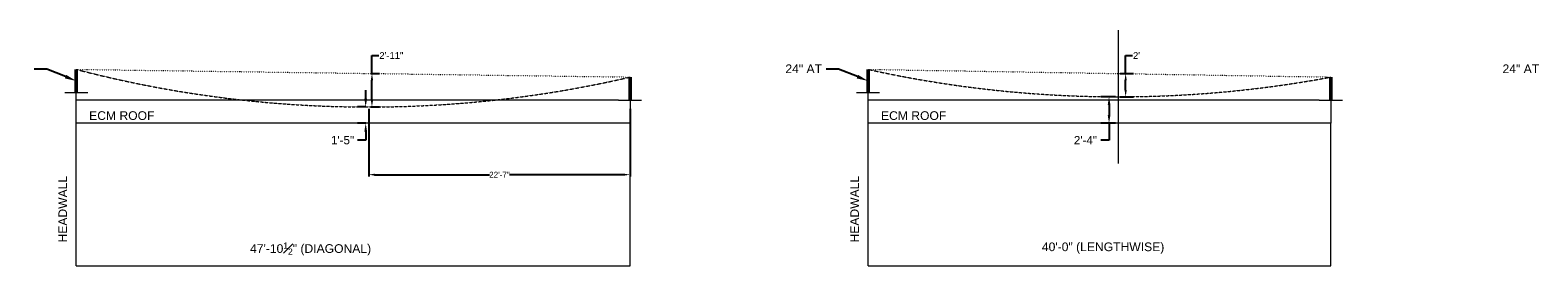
# Model space of a CAD drawing. Header units: inches. Extents: x -3 to 12799, y 241 to 11785.
# Tile 9 of 12: x 4884 to 6448, y 8861 to 9106. Entities that reach past the tile are written whole.
import ezdxf
from ezdxf import colors
from ezdxf.entities.mleader import LeaderData, LeaderLine
from ezdxf.math import Vec2, Vec3

# ---------------------------------------------------------------- set-up
doc = ezdxf.new("R2010")
doc.units = ezdxf.units.IN
doc.header["$MEASUREMENT"] = 0
for name, pattern in [('DASHED', [0.75, 0.5, -0.25]), ('DASHED2', [0.375, 0.25, -0.125]), ('DOTX2', [0.5, 0, -0.5])]:
    doc.linetypes.add(name, pattern=pattern)
for name, color, linetype, lineweight in [('E-ANNO-TEXT', 7, 'Continuous', 18), ('E-ISO-BLDG', 131, 'Continuous', 9), ('E-LPS-RSM', 30, 'DASHED2', 18)]:
    doc.layers.add(name, color=color, linetype=linetype, lineweight=lineweight)
doc.styles.get("Standard").update_dxf_attribs({"font": 'arial.ttf'})
doc.dimstyles.new('Annotative', dxfattribs={"dimscale": 0, "dimtxt": 0.18, "dimasz": 0.18, "dimexe": 0.18, "dimexo": 0.0625, "dimgap": 0.09, "dimtad": 0, "dimtih": 1, "dimtoh": 1, "dimdec": 4, "dimzin": 0, "dimdsep": 46, "dimtxsty": 'Standard', "dimcen": 0.09, "dimadec": 0, "dimazin": 0, "dimtfac": 1, "dimtdec": 4, "dimtofl": 0, "dimtmove": 0, "dimatfit": 3, "dimfxl": 1, "dimtolj": 1, "dimtzin": 0, "dimarcsym": 0})
doc.dimstyles.get("Standard").update_dxf_attribs({"dimtxt": 0.18, "dimasz": 0.18, "dimexe": 0.18, "dimexo": 0.0625, "dimgap": 0.09, "dimtad": 0, "dimtih": 1, "dimtoh": 1, "dimdec": 4, "dimzin": 0, "dimdsep": 46, "dimtxsty": 'Standard', "dimcen": 0.09, "dimadec": 0, "dimazin": 0, "dimtfac": 1, "dimtdec": 4, "dimtofl": 0, "dimtmove": 0, "dimatfit": 3, "dimfxl": 1, "dimtolj": 1, "dimtzin": 0, "dimarcsym": 0})

# ---------------------------------------------------------------- blocks, each defined once
blk = doc.blocks.new('*D7')
at = {"layer": 'Defpoints', "color": 0, "transparency": 16777216}
for p in [(6002.9, 9036.4), (6012.5, 9036.4), (6012.5, 9008.8)]:
    blk.add_point(p, dxfattribs=at)
at = {"layer": 'E-ISO-BLDG', "color": 0, "lineweight": -2, "transparency": 16777216}
for p, q in [((6009.5, 9036.4), (5994.3, 9036.4)), ((6002.9, 9027.8), (6002.9, 9017.5)), ((6009.5, 9008.8), (5994.3, 9008.8)), ((6002.9, 9008.8), (6002.9, 8991.3)), ((6002.9, 8991.3), (5994.3, 8991.3))]:
    blk.add_line(p, q, dxfattribs=at)
at = {"layer": 'E-ISO-BLDG', "color": 0, "transparency": 16777216}
for points in [[(6001.5, 9027.8), (6004.4, 9027.8), (6002.9, 9036.4)], [(6001.5, 9017.5), (6004.4, 9017.5), (6002.9, 9008.8)]]:
    blk.add_solid(points, dxfattribs=at)
at = {"layer": 'E-ISO-BLDG', "color": 0, "transparency": 16777216, "insert": (5978.4, 8991.3), "char_height": 8.64, "attachment_point": 5}
blk.add_mtext('\\A1;2\'-4"', dxfattribs=at)
blk = doc.blocks.new('*D9')
at = {"layer": 'Defpoints', "color": 0, "transparency": 16777216}
for p in [(6012.5, 9060.5), (6020.1, 9060.5), (6012.5, 9036.4)]:
    blk.add_point(p, dxfattribs=at)
at = {"layer": 'E-ISO-BLDG', "color": 0, "lineweight": -2, "transparency": 16777216}
for p, q in [((6020.1, 9060.5), (6020.1, 9079.2)), ((6020.1, 9079.2), (6027.1, 9079.2)), ((6014.5, 9060.5), (6028.1, 9060.5)), ((6020.1, 9043.4), (6020.1, 9053.5)), ((6014.5, 9036.4), (6028.1, 9036.4))]:
    blk.add_line(p, q, dxfattribs=at)
at = {"layer": 'E-ISO-BLDG', "color": 0, "transparency": 16777216}
for points in [[(6019, 9053.5), (6021.3, 9053.5), (6020.1, 9060.5)], [(6019, 9043.4), (6021.3, 9043.4), (6020.1, 9036.4)]]:
    blk.add_solid(points, dxfattribs=at)
at = {"layer": 'E-ISO-BLDG', "color": 0, "transparency": 16777216, "insert": (6031.4, 9079.2), "char_height": 7, "attachment_point": 5}
blk.add_mtext("\\A1;2'", dxfattribs=at)
blk = doc.blocks.new('*D10')
at = {"layer": 'Defpoints', "color": 0, "transparency": 16777216}
for p in [(5231.7, 9025.8), (5234.9, 9025.8), (5234.9, 9008.8)]:
    blk.add_point(p, dxfattribs=at)
at = {"layer": 'E-ISO-BLDG', "color": 0, "lineweight": -2, "transparency": 16777216}
for p, q in [((5231.7, 9034.4), (5231.7, 9043.1)), ((5231.9, 9025.8), (5223.1, 9025.8)), ((5231.9, 9008.8), (5223.1, 9008.8)), ((5231.7, 9000.2), (5231.7, 8991.3)), ((5231.7, 8991.3), (5223.1, 8991.3))]:
    blk.add_line(p, q, dxfattribs=at)
at = {"layer": 'E-ISO-BLDG', "color": 0, "transparency": 16777216}
for points in [[(5230.3, 9034.4), (5233.2, 9034.4), (5231.7, 9025.8)], [(5230.3, 9000.2), (5233.2, 9000.2), (5231.7, 9008.8)]]:
    blk.add_solid(points, dxfattribs=at)
at = {"layer": 'E-ISO-BLDG', "color": 0, "transparency": 16777216, "insert": (5207.7, 8991.3), "char_height": 8.64, "attachment_point": 5}
blk.add_mtext('\\A1;1\'-5"', dxfattribs=at)
blk = doc.blocks.new('*D11')
at = {"layer": 'Defpoints', "color": 0, "transparency": 16777216}
for p in [(5234.9, 9060.6), (5238.2, 9060.6), (5234.9, 9025.8)]:
    blk.add_point(p, dxfattribs=at)
at = {"layer": 'E-ISO-BLDG', "color": 0, "lineweight": -2, "transparency": 16777216}
for p, q in [((5238.2, 9060.6), (5238.2, 9079.2)), ((5238.2, 9079.2), (5245.2, 9079.2)), ((5236.9, 9060.6), (5246.2, 9060.6)), ((5238.2, 9032.8), (5238.2, 9053.6)), ((5236.9, 9025.8), (5246.2, 9025.8))]:
    blk.add_line(p, q, dxfattribs=at)
at = {"layer": 'E-ISO-BLDG', "color": 0, "transparency": 16777216}
for points in [[(5237, 9053.6), (5239.4, 9053.6), (5238.2, 9060.6)], [(5237, 9032.8), (5239.4, 9032.8), (5238.2, 9025.8)]]:
    blk.add_solid(points, dxfattribs=at)
at = {"layer": 'E-ISO-BLDG', "color": 0, "transparency": 16777216, "insert": (5258.3, 9079.2), "char_height": 7, "attachment_point": 5}
blk.add_mtext('\\A1;2\'-11"', dxfattribs=at)
blk = doc.blocks.new('*D16')
at = {"layer": 'Defpoints', "color": 0, "transparency": 16777216}
for p in [(5234.9, 9025.8), (5506, 9025.8), (5506, 8955.5)]:
    blk.add_point(p, dxfattribs=at)
at = {"layer": 'E-ANNO-TEXT', "color": 0, "lineweight": -2, "transparency": 16777216}
for p, q in [((5234.9, 9023.8), (5234.9, 8953.5)), ((5506, 9023.8), (5506, 8953.5)), ((5240.9, 8955.5), (5360, 8955.5)), ((5500, 8955.5), (5380.9, 8955.5))]:
    blk.add_line(p, q, dxfattribs=at)
at = {"layer": 'E-ANNO-TEXT', "color": 0, "transparency": 16777216}
for points in [[(5240.9, 8956.5), (5240.9, 8954.5), (5234.9, 8955.5)], [(5500, 8956.5), (5500, 8954.5), (5506, 8955.5)]]:
    blk.add_solid(points, dxfattribs=at)
at = {"layer": 'E-ANNO-TEXT', "color": 0, "transparency": 16777216, "insert": (5370.5, 8955.5), "char_height": 6, "attachment_point": 5}
blk.add_mtext('\\A1;22\'-7"', dxfattribs=at)

msp = doc.modelspace()

# ---------------------------------------------------------------- linework, layer by layer
at = {"layer": 'E-ANNO-TEXT'}
msp.add_line((6012.53017, 9105.56306), (6012.53017, 8967.22862), dxfattribs=at)
at = {"layer": 'E-ISO-BLDG', "lineweight": 50}
for p, q in [((4931.44608, 9040.81191), (4931.44608, 9064.81191)), ((5505.97164, 9032.81191), (5505.97164, 9056.81191)), ((5752.93223, 9040.81191), (5752.93223, 9064.81191)), ((6232.94285, 9032.81191), (6232.94285, 9056.81191))]:
    msp.add_line(p, q, dxfattribs=at)
at = {"layer": 'E-ISO-BLDG', "linetype": 'DOTX2'}
for p, q in [((4931.44608, 9064.81191), (5505.97164, 9056.81191)), ((5752.93223, 9064.81191), (6232.94285, 9056.81191))]:
    msp.add_line(p, q, dxfattribs=at)
at = {"layer": 'E-ISO-BLDG'}
for p, q in [((4919.44608, 9040.81191), (4943.44608, 9040.81191)), ((4931.44608, 8860.81057), (4931.44608, 9040.81191)), ((5740.93223, 9040.81191), (5764.93223, 9040.81191)), ((5752.93223, 8860.81057), (5752.93223, 9040.81191)), ((5493.97164, 9032.81191), (5517.97164, 9032.81191)), ((5505.97164, 9032.81191), (5505.97164, 9008.81191)), ((6220.94285, 9032.81191), (6244.94285, 9032.81191)), ((6232.94285, 9032.81191), (6232.94285, 9008.81191)), ((5505.97164, 9008.81191), (4931.44608, 9008.81191)), ((5505.97164, 8860.81057), (5505.97164, 9008.81191)), ((6232.94285, 9008.81191), (5752.93223, 9008.81191)), ((6232.94285, 8860.81057), (6232.94285, 9008.81191)), ((4931.44608, 8860.81057), (5505.97164, 8860.81057)), ((5752.93223, 8860.81057), (6232.94285, 8860.81057))]:
    msp.add_line(p, q, dxfattribs=at)
at = {"layer": 'E-ISO-BLDG', "color": 3, "linetype": 'DASHED'}
msp.add_line((5493.97164, 9032.81191), (4931.44608, 9032.81191), dxfattribs=at)
at = {"layer": 'E-ISO-BLDG', "color": 3}
msp.add_line((6220.94285, 9032.81191), (5752.93223, 9032.81191), dxfattribs=at)
at = {"layer": 'E-LPS-RSM'}
for centre, start, end in [((5234.9308, 10225.80158), 255.35058138, 283.05388781), ((6012.53017, 10236.39584), 257.5063379, 280.58402182)]:
    msp.add_arc(centre, 1200, start, end, dxfattribs=at)

# ---------------------------------------------------------------- texts
at = {"layer": 'E-ANNO-TEXT', "char_height": 9, "attachment_point": 1, "line_spacing_factor": 0.8}
for insert in [(5667.10824, 9069.93742), (6411.11703, 9069.93742)]:
    msp.add_mtext_dynamic_manual_height_columns('\\A1;24" AT', width=45.261858, gutter_width=48, heights=[14.33692], dxfattribs=dict(at, insert=insert))
at = {"layer": 'E-ANNO-TEXT', "char_height": 9, "attachment_point": 1}
for s, width, insert in [('ECM ROOF', 76.1729759, (4944.8258, 9021.34222)), ('ECM ROOF', 76.1729759, (5766.31195, 9021.34222)), ('\\A1;47\'-10{\\H0.7x;\\S1#2;}" (DIAGONAL)', 158.9642982, (5111.73147, 8885.08594)), ('40\'-0" (LENGTHWISE)', 158.9642982, (5933.21762, 8885.08594))]:
    msp.add_mtext_dynamic_manual_height_columns(s, width=width, gutter_width=48, heights=[0], dxfattribs=dict(at, insert=insert))
at = {"layer": 'E-ANNO-TEXT', "char_height": 9, "attachment_point": 1, "rotation": 90}
for insert in [(4912.95222, 8885.08594), (5734.43837, 8885.08594)]:
    msp.add_mtext_dynamic_manual_height_columns('HEADWALL', width=95.3882299, gutter_width=48, heights=[0], dxfattribs=dict(at, insert=insert))

# ---------------------------------------------------------------- dimensions: what is measured, and where the dimension line sits
at = {"layer": 'E-ANNO-TEXT'}
dim = msp.add_linear_dim(base=(5505.97164, 8955.5452), p1=(5234.9308, 9025.80158), p2=(5505.97164, 9025.80158), dimstyle='Standard', override={"dimtxt": 6, "dimasz": 6, "dimexe": 2, "dimexo": 2, "dimdec": 0, "dimlunit": 3}, dxfattribs=at)
dim.commit()
dim.dimension.update_dxf_attribs({"geometry": '*D16', "text_midpoint": (5370.45122, 8955.5452)})
at = {"layer": 'E-ISO-BLDG'}
for base, p1, p2, picture, middle in [((5238.19369, 9060.58603), (5234.9308, 9025.80158), (5234.9308, 9060.58603), '*D11', (5258.27656, 9079.21709)), ((6020.12341, 9060.48587), (6012.53017, 9036.39584), (6012.50001, 9060.48587), '*D9', (6031.40376, 9079.21709))]:
    dim = msp.add_linear_dim(base=base, p1=p1, p2=p2, angle=90, dimstyle='Standard', override={"dimtxt": 7, "dimasz": 7, "dimexe": 8, "dimexo": 2, "dimgap": 1, "dimdec": 0, "dimlunit": 3}, dxfattribs=at)
    dim.commit()
    dim.dimension.update_dxf_attribs({"geometry": picture, "text_midpoint": middle, "dimtype": 160})
at = {"layer": 'E-ISO-BLDG', "color": 1}
for base, p1, p2, picture, middle in [((5231.7408, 9025.80158), (5234.9308, 9008.81191), (5234.9308, 9025.80158), '*D10', (5207.7038, 8991.29195)), ((6002.92495, 9036.39584), (6012.53017, 9008.81191), (6012.53017, 9036.39584), '*D7', (5978.40762, 8991.29195))]:
    dim = msp.add_linear_dim(base=base, p1=p1, p2=p2, angle=90, dimstyle='Annotative', override={"dimdec": 0, "dimlunit": 3}, dxfattribs=at)
    dim.commit()
    dim.dimension.update_dxf_attribs({"geometry": picture, "text_midpoint": middle, "dimtype": 160})

# ---------------------------------------------------------------- leaders
at = {"layer": 'E-ANNO-TEXT'}
ml = msp.add_multileader_mtext('Standard', dxfattribs=at)
ml.set_content('', color=256)
ml.set_leader_properties()
ml.build(insert=Vec2(0, 0))
ml.multileader.update_dxf_attribs({"dogleg_length": 0.36, "arrow_head_size": 12, "scale": 48})
ctx = ml.context
ctx.base_point, ctx.scale, ctx.char_height, ctx.arrow_head_size, ctx.landing_gap_size, ctx.plane_origin = Vec3(4879.30116, 9065.04078), 48, 8.64, 12, 4.32, Vec3(4471.26061, 9104.02655)
ctx.text_align_type = 2
notes = []
notes.append((ctx, [(1, (1, 1, 0), (4900.79949, 9065.04078), (-1, 0), 12.85833, [(0, [(4931.44608, 9052.81191)], 0, [])])]))
ctx.mtext.insert, ctx.mtext.alignment, ctx.mtext.flow_direction = Vec3(4883.62116, 9069.36078), 3, 5
ml = msp.add_multileader_mtext('Standard', dxfattribs=at)
ml.set_content('', color=256)
ml.set_leader_properties()
ml.build(insert=Vec2(0, 0))
ml.multileader.update_dxf_attribs({"dogleg_length": 0.36, "arrow_head_size": 12, "scale": 48})
ctx = ml.context
ctx.base_point, ctx.scale, ctx.char_height, ctx.arrow_head_size, ctx.landing_gap_size, ctx.plane_origin = Vec3(5700.78731, 9065.04078), 48, 8.64, 12, 4.32, Vec3(5292.74676, 9104.02655)
ctx.text_align_type = 2
notes.append((ctx, [(1, (1, 1, 0), (5722.28564, 9065.04078), (-1, 0), 12.85833, [(0, [(5752.93223, 9052.81191)], 0, [])])]))
ctx.mtext.insert, ctx.mtext.alignment, ctx.mtext.flow_direction = Vec3(5705.10731, 9069.36078), 3, 5
for ctx, leaders in notes:
    for number, flags, end, landing, length, lines in leaders:
        leader = LeaderData()
        leader.index, (leader.has_last_leader_line, leader.has_dogleg_vector, leader.attachment_direction) = number, flags
        leader.last_leader_point, leader.dogleg_vector, leader.dogleg_length = Vec3(end), Vec3(landing), length
        for number, points, colour, breaks in lines:
            line = LeaderLine()
            line.index, line.vertices, line.color, line.breaks = number, Vec3.list(points), colors.encode_raw_color(colour), breaks
            leader.lines.append(line)
        ctx.leaders.append(leader)

doc.saveas('drawing.dxf')
